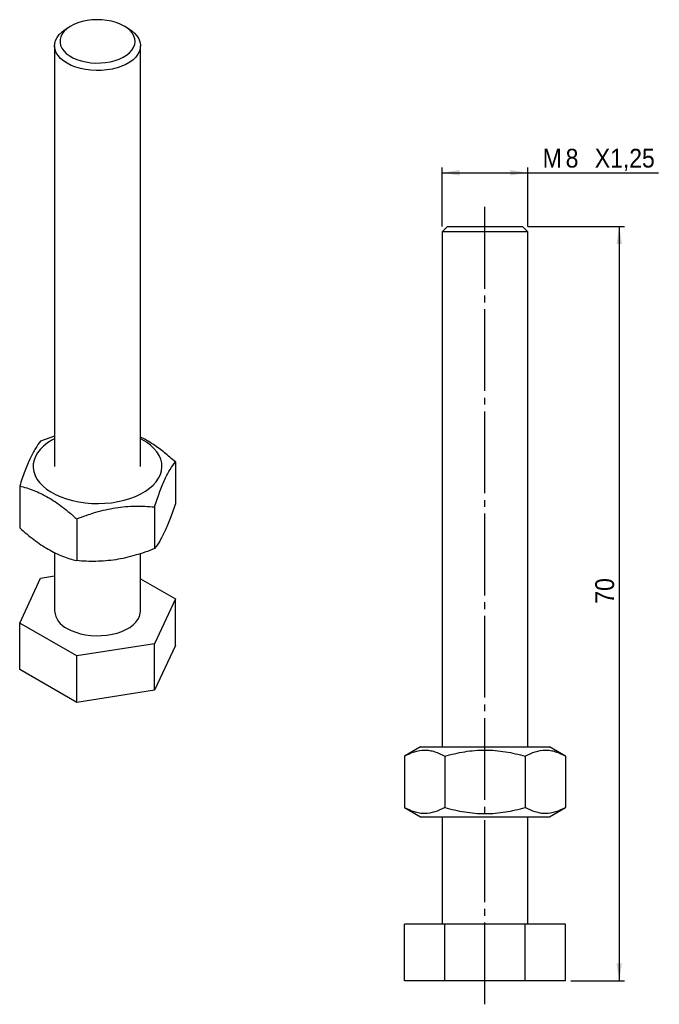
# Model space of a CAD drawing. Extents: x 29.5 to 89.1, y 43.8 to 135.5.
import ezdxf

# ---------------------------------------------------------------- set-up
doc = ezdxf.new("R2010")
doc.units = 0
doc.header["$LTSCALE"] = 0.5
doc.linetypes.add('SLD-MISTA-LONGA', pattern=[19.05, 15.24, -1.27, 1.27, -1.27])
doc.linetypes.add('SLD-SÓLIDA', pattern=[0])
doc.layers.get('0').update_dxf_attribs({"linetype": 'CONTINUOUS'})
doc.styles.add('SLDTEXTSTYLE0', font='GOTHIC.TTF', dxfattribs={"width": 0.913})
doc.dimstyles.new('SLDDIMSTYLE0', dxfattribs={"dimtxt": 1.75, "dimasz": 1.651, "dimexe": 0, "dimexo": 0.0625, "dimgap": 0.4375, "dimtad": 1, "dimrnd": 1e-09, "dimzin": 12, "dimtxsty": 'SLDTEXTSTYLE0', "dimsah": 1, "dimcen": 0.09, "dimazin": 3, "dimtfac": 1, "dimtofl": 0, "dimtmove": 0, "dimatfit": 3, "dimtolj": 1, "dimtzin": 12})
doc.dimstyles.new('SLDDIMSTYLE1', dxfattribs={"dimtxt": 1.75, "dimasz": 1.651, "dimexe": 0, "dimexo": 0.0625, "dimgap": 0.4375, "dimtad": 1, "dimdec": 0, "dimrnd": 1e-09, "dimzin": 12, "dimtxsty": 'SLDTEXTSTYLE0', "dimsah": 1, "dimcen": 0.09, "dimazin": 3, "dimtfac": 1, "dimtdec": 0, "dimtofl": 0, "dimtmove": 0, "dimatfit": 3, "dimtolj": 1, "dimtzin": 12})

# ---------------------------------------------------------------- blocks, each defined once
blk = doc.blocks.new('*D1')
for p, q in [((68.816, 116.281), (68.816, 121.781)), ((68.816, 121.281), (76.816, 121.281)), ((76.816, 116.281), (76.816, 121.781)), ((76.816, 121.281), (88.992, 121.281))]:
    blk.add_line(p, q)
for points in [[(68.816, 121.281), (70.467, 121.027), (70.467, 121.535)], [(76.816, 121.281), (75.165, 121.535), (75.165, 121.027)]]:
    blk.add_solid(points)
at = {"char_height": 1.75, "attachment_point": 1, "style": 'SLDTEXTSTYLE0'}
for s, insert in [('M', (78.186, 123.516, 0.1)), ('8', (80.33, 123.516, 0.1)), ('X1,25', (83.045, 123.516, 0.1))]:
    blk.add_mtext(s, dxfattribs=dict(at, insert=insert))
blk = doc.blocks.new('*D2')
for p, q in [((76.816, 116.281), (85.821, 116.281)), ((85.321, 116.281), (85.321, 45.981)), ((80.821, 45.981), (85.821, 45.981))]:
    blk.add_line(p, q)
for points in [[(85.321, 116.281), (85.067, 114.63), (85.575, 114.63)], [(85.321, 45.981), (85.575, 47.632), (85.067, 47.632)]]:
    blk.add_solid(points)
at = {"insert": (83.086, 81.13, 0.1), "char_height": 1.75, "attachment_point": 1, "rotation": 90, "style": 'SLDTEXTSTYLE0'}
blk.add_mtext('70', dxfattribs=at)

msp = doc.modelspace()

# ---------------------------------------------------------------- linework, layer by layer
at = {"color": 7, "linetype": 'SLD-SÓLIDA'}
for p, q in [((34.251, 134.953), (33.898, 134.749)), ((39.555, 134.749), (39.202, 134.953)), ((32.727, 133.116), (32.727, 93.922)), ((40.727, 93.922), (40.727, 133.116)), ((69.316, 116.281), (68.816, 115.781)), ((68.816, 115.781), (68.816, 67.781)), ((76.816, 115.781), (68.816, 115.781)), ((69.316, 116.281), (76.316, 116.281)), ((76.816, 115.781), (76.316, 116.281)), ((76.816, 67.781), (76.816, 115.781)), ((32.727, 96.735), (31.419, 96.276)), ((43.976, 94.334), (43.976, 90.446)), ((29.477, 92.091), (29.477, 88.203)), ((42.034, 90.149), (42.034, 86.261)), ((34.784, 89.027), (34.784, 85.139)), ((32.727, 85.879), (32.727, 80.449)), ((40.727, 80.449), (40.727, 85.793)), ((29.477, 79.328), (31.419, 83.513)), ((31.419, 83.513), (32.727, 83.715)), ((40.727, 83.447), (43.976, 81.571)), ((43.976, 81.571), (42.034, 77.385)), ((43.976, 77.243), (43.976, 81.571)), ((34.784, 76.264), (29.477, 79.328)), ((29.477, 75), (29.477, 79.328)), ((42.034, 77.385), (34.784, 76.264)), ((42.034, 73.058), (42.034, 77.385)), ((43.976, 77.243), (42.034, 73.058)), ((34.784, 71.936), (34.784, 76.264)), ((34.784, 71.936), (29.477, 75)), ((42.034, 73.058), (34.784, 71.936)), ((66.816, 67.781), (65.31, 66.912)), ((66.816, 67.781), (78.816, 67.781)), ((80.321, 66.912), (78.816, 67.781)), ((65.31, 66.912), (65.31, 62.15)), ((69.063, 66.912), (69.063, 62.15)), ((76.568, 66.912), (76.568, 62.15)), ((80.321, 66.912), (80.321, 62.15)), ((65.31, 62.15), (66.816, 61.281)), ((78.816, 61.281), (80.321, 62.15)), ((66.816, 61.281), (78.816, 61.281)), ((68.816, 61.281), (68.816, 51.281)), ((76.816, 51.281), (76.816, 61.281)), ((65.31, 45.981), (65.31, 51.281)), ((69.063, 51.281), (65.31, 51.281)), ((69.063, 45.981), (69.063, 51.281)), ((76.568, 51.281), (69.063, 51.281)), ((76.568, 45.981), (76.568, 51.281)), ((80.321, 51.281), (76.568, 51.281)), ((80.321, 45.981), (80.321, 51.281)), ((69.063, 45.981), (65.31, 45.981)), ((76.568, 45.981), (69.063, 45.981)), ((80.321, 45.981), (76.568, 45.981))]:
    msp.add_line(p, q, dxfattribs=at)
at = {"linetype": 'SLD-MISTA-LONGA'}
msp.add_line((72.816, 43.8), (72.816, 118.581), dxfattribs=at)
at = {"color": 7, "linetype": 'SLD-SÓLIDA', "flags": 128}
for points in [[(39.201, 134.953), (38.85, 135.131), (38.46, 135.28), (38.039, 135.397), (37.595, 135.482), (37.135, 135.531), (36.668, 135.545), (36.202, 135.522), (35.746, 135.464), (35.307, 135.371), (34.893, 135.245), (34.512, 135.089), (34.17, 134.904), (33.875, 134.695), (33.63, 134.466), (33.44, 134.219), (33.309, 133.96), (33.239, 133.693), (33.231, 133.423), (33.286, 133.155), (33.402, 132.894), (33.577, 132.643), (33.808, 132.409), (34.092, 132.194), (34.423, 132.003), (34.794, 131.84), (35.2, 131.706), (35.634, 131.605), (36.087, 131.538), (36.551, 131.506), (37.019, 131.511), (37.481, 131.551), (37.93, 131.627), (38.357, 131.736), (38.755, 131.878), (39.117, 132.049), (39.437, 132.246), (39.708, 132.466), (39.926, 132.705), (40.086, 132.958), (40.187, 133.222), (40.226, 133.491), (40.203, 133.76), (40.117, 134.025), (39.971, 134.282), (39.767, 134.525), (39.509, 134.75), (39.201, 134.953)], [(39.555, 134.749), (39.887, 134.531), (40.17, 134.292), (40.398, 134.033), (40.568, 133.76), (40.677, 133.477), (40.725, 133.189), (40.709, 132.899), (40.63, 132.612), (40.49, 132.334), (40.291, 132.068), (40.035, 131.818), (39.727, 131.589), (39.372, 131.384), (38.975, 131.206), (38.543, 131.059), (38.082, 130.943), (37.599, 130.863), (37.103, 130.817), (36.601, 130.808), (36.101, 130.835), (35.611, 130.899), (35.138, 130.997), (34.69, 131.128), (34.275, 131.291), (33.898, 131.483), (33.566, 131.701), (33.284, 131.941), (33.056, 132.199), (32.885, 132.472), (32.776, 132.755), (32.729, 133.044), (32.744, 133.333), (32.823, 133.62), (32.963, 133.898), (33.163, 134.164), (33.418, 134.414), (33.726, 134.643), (33.898, 134.749)], [(32.727, 96.504), (32.484, 96.371), (32.07, 96.107), (31.706, 95.819), (31.395, 95.51), (31.14, 95.186), (30.945, 94.847), (30.81, 94.499), (30.739, 94.145), (30.731, 93.788), (30.787, 93.433), (30.905, 93.083), (31.086, 92.742), (31.326, 92.413), (31.623, 92.101), (31.974, 91.808), (32.376, 91.537), (32.824, 91.291), (33.313, 91.073), (33.839, 90.886), (34.395, 90.731), (34.976, 90.609), (35.575, 90.523), (36.187, 90.472), (36.804, 90.459), (37.42, 90.482), (38.029, 90.541), (38.625, 90.636), (39.2, 90.766), (39.749, 90.93), (40.266, 91.125), (40.745, 91.35), (41.182, 91.602), (41.572, 91.879), (41.91, 92.177), (42.193, 92.494), (42.418, 92.826), (42.583, 93.17), (42.686, 93.522), (42.726, 93.877), (42.702, 94.234), (42.615, 94.587), (42.465, 94.933), (42.255, 95.268), (41.986, 95.589), (41.661, 95.893), (41.284, 96.175), (40.859, 96.434), (40.727, 96.504)], [(33.898, 78.816), (34.275, 78.625), (34.69, 78.462), (35.138, 78.33), (35.611, 78.232), (36.101, 78.168), (36.601, 78.141), (37.103, 78.15), (37.599, 78.196), (38.082, 78.277), (38.543, 78.392), (38.975, 78.539), (39.372, 78.717), (39.727, 78.922), (40.035, 79.151), (40.291, 79.401), (40.49, 79.667), (40.63, 79.945), (40.709, 80.232), (40.727, 80.449)]]:
    msp.add_lwpolyline(points, dxfattribs=at)
at = {"color": 7, "linetype": 'SLD-SÓLIDA'}
msp.add_arc((34.749, 80.664), 2.034, 186.05137, 245.26877, dxfattribs=at)
for points, knots in [([(43.976, 94.334), (43.641, 94.63), (42.971, 95.222), (42.058, 95.892), (41.307, 96.362), (40.904, 96.564), (40.727, 96.653)], [0, 0, 0, 0, 0.3159868, 0.63169, 0.8380768, 1, 1, 1, 1]), ([(31.419, 96.276), (31.261, 96.079), (31.101, 95.854), (30.778, 95.323), (30.615, 95.017), (30.367, 94.484), (30.284, 94.294), (30.12, 93.897), (30.039, 93.69), (29.796, 93.042), (29.636, 92.578), (29.477, 92.091)], [0, 0, 0, 0, 0.25, 0.25, 0.5, 0.5, 0.625, 0.625, 0.75, 0.75, 1, 1, 1, 1]), ([(42.034, 90.149), (42.192, 90.635), (42.352, 91.098), (42.675, 91.958), (42.838, 92.355), (43.086, 92.889), (43.169, 93.057), (43.333, 93.367), (43.414, 93.511), (43.657, 93.911), (43.818, 94.136), (43.976, 94.334)], [0, 0, 0, 0, 0.25, 0.25, 0.5, 0.5, 0.625, 0.625, 0.75, 0.75, 1, 1, 1, 1]), ([(29.477, 92.091), (29.909, 91.985), (30.351, 91.851), (31.237, 91.505), (31.682, 91.292), (32.581, 90.773), (33.035, 90.465), (33.921, 89.788), (34.355, 89.418), (34.784, 89.027)], [0, 0, 0, 0, 0.25, 0.25, 0.5, 0.5, 0.75, 0.75, 1, 1, 1, 1]), ([(34.784, 89.027), (35.376, 89.263), (35.972, 89.474), (37.177, 89.826), (37.786, 89.965), (38.71, 90.109), (39.02, 90.145), (39.632, 90.197), (39.936, 90.212), (40.844, 90.228), (41.441, 90.201), (42.034, 90.149)], [0, 0, 0, 0, 0.25, 0.25, 0.5, 0.5, 0.625, 0.625, 0.75, 0.75, 1, 1, 1, 1]), ([(43.976, 90.446), (43.818, 89.96), (43.658, 89.496), (43.335, 88.636), (43.172, 88.239), (42.924, 87.705), (42.841, 87.537), (42.677, 87.227), (42.596, 87.083), (42.353, 86.684), (42.193, 86.458), (42.034, 86.261)], [0, 0, 0, 0, 0.25, 0.25, 0.5, 0.5, 0.625, 0.625, 0.75, 0.75, 1, 1, 1, 1]), ([(29.477, 88.203), (29.909, 87.809), (30.351, 87.434), (31.237, 86.757), (31.682, 86.456), (32.581, 85.937), (33.035, 85.721), (33.921, 85.376), (34.355, 85.244), (34.784, 85.139)], [0, 0, 0, 0, 0.25, 0.25, 0.5, 0.5, 0.75, 0.75, 1, 1, 1, 1]), ([(42.034, 86.261), (41.442, 86.025), (40.846, 85.813), (39.641, 85.462), (39.032, 85.323), (38.108, 85.179), (37.798, 85.142), (37.186, 85.091), (36.881, 85.076), (35.974, 85.059), (35.377, 85.086), (34.784, 85.139)], [0, 0, 0, 0, 0.25, 0.25, 0.5, 0.5, 0.625, 0.625, 0.75, 0.75, 1, 1, 1, 1]), ([(65.31, 66.912), (65.616, 67.088), (65.925, 67.234), (66.549, 67.436), (66.864, 67.492), (67.342, 67.492), (67.503, 67.479), (67.82, 67.426), (67.977, 67.387), (68.447, 67.235), (68.756, 67.089), (69.063, 66.912)], [0, 0, 0, 0, 0.25, 0.25, 0.5, 0.5, 0.625, 0.625, 0.75, 0.75, 1, 1, 1, 1]), ([(69.063, 66.912), (69.674, 67.088), (70.299, 67.236), (71.552, 67.438), (72.182, 67.492), (73.452, 67.492), (74.096, 67.436), (75.347, 67.232), (75.962, 67.087), (76.568, 66.912)], [0, 0, 0, 0, 0.25, 0.25, 0.5, 0.5, 0.75, 0.75, 1, 1, 1, 1]), ([(76.568, 66.912), (76.875, 67.088), (77.183, 67.234), (77.807, 67.436), (78.122, 67.492), (78.601, 67.492), (78.761, 67.479), (79.078, 67.426), (79.236, 67.387), (79.705, 67.235), (80.014, 67.089), (80.321, 66.912)], [0, 0, 0, 0, 0.25, 0.25, 0.5, 0.5, 0.625, 0.625, 0.75, 0.75, 1, 1, 1, 1]), ([(69.063, 62.15), (68.757, 61.973), (68.448, 61.827), (67.824, 61.625), (67.509, 61.57), (67.031, 61.569), (66.87, 61.583), (66.553, 61.636), (66.396, 61.675), (65.926, 61.827), (65.617, 61.973), (65.31, 62.15)], [0, 0, 0, 0, 0.25, 0.25, 0.5, 0.5, 0.625, 0.625, 0.75, 0.75, 1, 1, 1, 1]), ([(69.063, 62.15), (69.674, 61.974), (70.299, 61.826), (71.552, 61.624), (72.182, 61.569), (73.452, 61.57), (74.096, 61.626), (75.347, 61.829), (75.962, 61.975), (76.568, 62.15)], [0, 0, 0, 0, 0.25, 0.25, 0.5, 0.5, 0.75, 0.75, 1, 1, 1, 1]), ([(80.321, 62.15), (80.015, 61.973), (79.706, 61.827), (79.083, 61.625), (78.767, 61.57), (78.289, 61.569), (78.129, 61.583), (77.812, 61.636), (77.654, 61.675), (77.185, 61.827), (76.875, 61.973), (76.568, 62.15)], [0, 0, 0, 0, 0.25, 0.25, 0.5, 0.5, 0.625, 0.625, 0.75, 0.75, 1, 1, 1, 1])]:
    msp.add_open_spline(points, degree=3, knots=knots, dxfattribs=at)

# ---------------------------------------------------------------- dimensions: what is measured, and where the dimension line sits
dim = msp.add_linear_dim(base=(76.816, 121.281), p1=(68.816, 115.781), p2=(76.816, 115.781), text='M<>X1,25', dimstyle='SLDDIMSTYLE0')
dim.commit()
dim.dimension.update_dxf_attribs({"geometry": '*D1', "text_midpoint": (83.589, 121.281), "dimtype": 160})
dim = msp.add_linear_dim(base=(85.321, 45.981), p1=(76.316, 116.281), p2=(80.321, 45.981), angle=90, dimstyle='SLDDIMSTYLE1')
dim.commit()
dim.dimension.update_dxf_attribs({"geometry": '*D2', "text_midpoint": (85.321, 83.134), "dimtype": 160})

doc.saveas('drawing.dxf')
